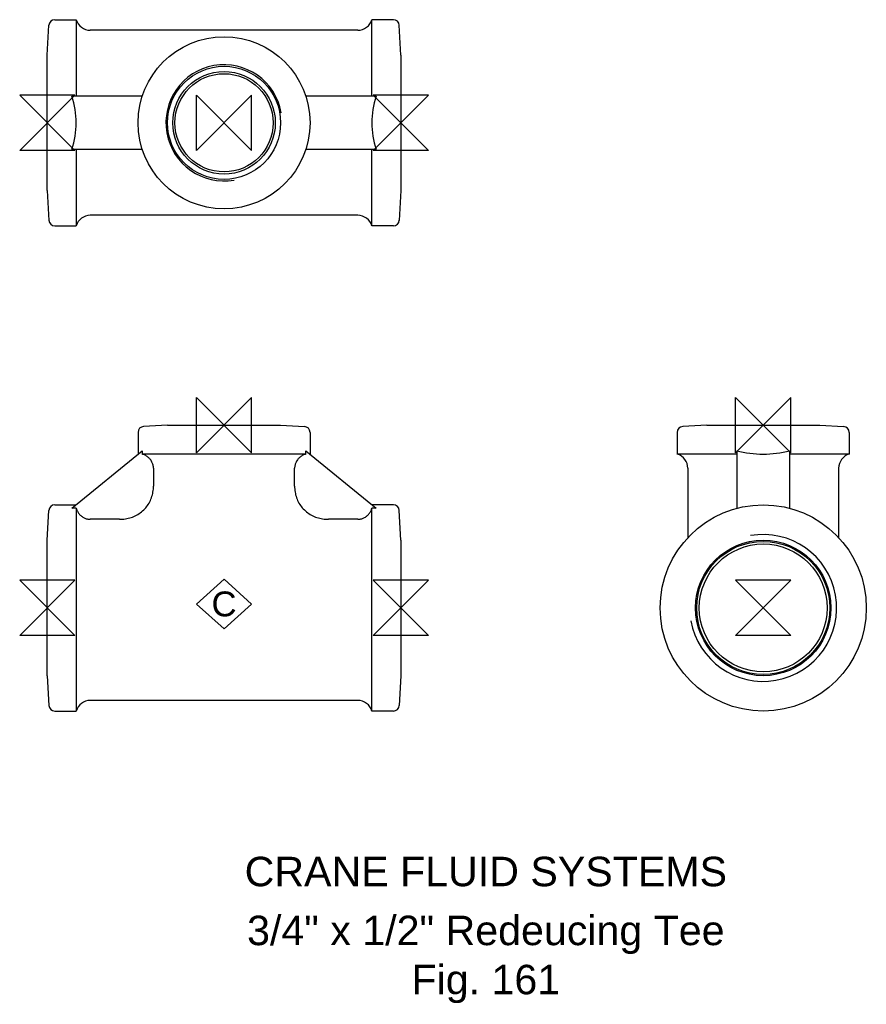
# Model space of a CAD drawing. Extents: x -5 to 139, y -67 to 100.
import ezdxf

# ---------------------------------------------------------------- set-up
doc = ezdxf.new("R2010")
doc.units = 0
doc.header["$MEASUREMENT"] = 0
doc.layers.get('0').update_dxf_attribs({"linetype": 'CONTINUOUS'})
for name, color, linetype in [('DETAIL', 2, 'CONTINUOUS'), ('ORIGIN', 6, 'CONTINUOUS'), ('SYMBOL', 3, 'CONTINUOUS')]:
    doc.layers.add(name, color=color, linetype=linetype)
doc.layers.add('TEXT', color=7, linetype='CONTINUOUS', lineweight=13)
doc.styles.add('fastrack', font='ARIAL.TTF')

# ---------------------------------------------------------------- blocks, each defined once
blk = doc.blocks.new('C Symbol')
at = {"layer": 'SYMBOL'}
for p, q in [((-10, 0), (0, 9)), ((0, 9), (10, 0)), ((0, -9), (-10, 0)), ((10, 0), (0, -9))]:
    blk.add_line(p, q, dxfattribs=at)
at = {"layer": 'SYMBOL', "insert": (0, 0), "char_height": 9, "attachment_point": 5, "style": 'fastrack'}
blk.add_mtext('C', dxfattribs=at)
blk = doc.blocks.new('ZPO')
at = {"layer": 'ORIGIN'}
for p, q in [((-20, 20), (20, -20)), ((20, 20), (-20, -20)), ((-20, -20), (-20, 20)), ((20, -20), (20, 20))]:
    blk.add_line(p, q, dxfattribs=at)

msp = doc.modelspace()

# ---------------------------------------------------------------- linework, layer by layer
at = {"layer": 'DETAIL'}
for p, q in [((0, 93.83), (0.26, 98.88)), ((1.26, 99.83), (4.9, 99.83)), ((4.9, 99.83), (4.9, 86.83)), ((55.1, 86.83), (55.1, 99.83)), ((58.74, 99.83), (55.1, 99.83)), ((60, 93.83), (59.74, 98.88)), ((52.7, 98.03), (7.3, 98.03)), ((0, 70.83), (0, 93.83)), ((60, 93.83), (60, 70.83)), ((16.11, 86.83), (4.18, 86.83)), ((55.82, 86.83), (43.89, 86.83)), ((4.18, 77.83), (16.11, 77.83)), ((4.9, 77.83), (4.9, 64.83)), ((43.89, 77.83), (55.82, 77.83)), ((55.1, 64.83), (55.1, 77.83)), ((0, 70.83), (0.26, 65.77)), ((60, 70.83), (59.74, 65.77)), ((52.7, 66.63), (7.3, 66.63)), ((1.26, 64.83), (4.9, 64.83)), ((58.74, 64.83), (55.1, 64.83)), ((20.4, 31), (16.35, 30.79)), ((20.4, 31), (39.6, 31)), ((39.6, 31), (43.65, 30.79)), ((111.93, 31), (107.87, 30.79)), ((111.93, 31), (131.13, 31)), ((131.13, 31), (135.18, 30.79)), ((15.4, 29.79), (15.4, 26.1)), ((44.6, 29.79), (44.6, 26.1)), ((106.93, 29.79), (106.93, 26.1)), ((136.13, 29.79), (136.13, 26.1)), ((4.18, 16.91), (16.11, 26.68)), ((16.11, 26.68), (16.11, 26.1)), ((43.89, 26.1), (16.11, 26.1)), ((43.89, 26.1), (43.89, 26.68)), ((43.89, 26.68), (55.82, 16.91)), ((117.03, 26.1), (106.93, 26.1)), ((117.03, 26.68), (117.03, 16.91)), ((126.03, 16.91), (126.03, 26.68)), ((136.13, 26.1), (126.03, 26.1)), ((18.02, 23.7), (18.02, 20.67)), ((41.98, 20.67), (41.98, 23.7)), ((108.73, 23.7), (108.73, 11.93)), ((134.33, 23.7), (134.33, 11.93)), ((1.26, 17.5), (4.9, 17.5)), ((4.9, 16.91), (4.18, 16.91)), ((4.9, 16.91), (4.9, -17.5)), ((58.74, 17.5), (55.1, 17.5)), ((55.82, 16.91), (55.1, 16.91)), ((55.1, -17.5), (55.1, 16.91)), ((0, 11.5), (0.26, 16.55)), ((12.26, 15.04), (7.3, 15.04)), ((52.7, 15.04), (47.74, 15.04)), ((60, 11.5), (59.74, 16.55)), ((0, -11.5), (0, 11.5)), ((60, 11.5), (60, -11.5)), ((0, -11.5), (0.26, -16.55)), ((60, -11.5), (59.74, -16.55)), ((52.7, -15.7), (7.3, -15.7)), ((1.26, -17.5), (4.9, -17.5)), ((58.74, -17.5), (55.1, -17.5))]:
    msp.add_line(p, q, dxfattribs=at)
at = {"layer": 'DETAIL', "flags": 128}
for points in [[(18.02, 23.7), (18.01, 23.83), (18, 23.97), (17.98, 24.11), (17.95, 24.25), (17.91, 24.38), (17.87, 24.51), (17.82, 24.63), (17.77, 24.75), (17.7, 24.88), (17.63, 24.99), (17.55, 25.11), (17.46, 25.22), (17.37, 25.33), (17.28, 25.42), (17.19, 25.51), (17.08, 25.6), (16.97, 25.69), (16.85, 25.76), (16.73, 25.84), (16.61, 25.9), (16.49, 25.96), (16.37, 26.01), (16.24, 26.06), (16.11, 26.1)], [(43.89, 26.1), (43.76, 26.06), (43.63, 26.01), (43.51, 25.96), (43.39, 25.9), (43.27, 25.84), (43.15, 25.76), (43.03, 25.69), (42.92, 25.6), (42.81, 25.51), (42.72, 25.42), (42.63, 25.33), (42.54, 25.22), (42.45, 25.11), (42.37, 24.99), (42.3, 24.88), (42.23, 24.75), (42.18, 24.63), (42.13, 24.51), (42.09, 24.38), (42.05, 24.25), (42.02, 24.11), (42, 23.97), (41.99, 23.83), (41.98, 23.7)], [(12.26, 15.04), (12.51, 15.05), (12.76, 15.06), (13.01, 15.08), (13.26, 15.12), (13.51, 15.16), (13.75, 15.21), (13.99, 15.28), (14.23, 15.35), (14.47, 15.43), (14.7, 15.53), (14.93, 15.63), (15.15, 15.74), (15.37, 15.86), (15.58, 16), (15.79, 16.14), (15.99, 16.29), (16.18, 16.45), (16.36, 16.62), (16.54, 16.79), (16.71, 16.98), (16.86, 17.17), (17.01, 17.37), (17.15, 17.58), (17.28, 17.79), (17.4, 18.01), (17.51, 18.24), (17.6, 18.47), (17.69, 18.7), (17.77, 18.94), (17.84, 19.18), (17.89, 19.43), (17.94, 19.67), (17.97, 19.92), (18, 20.17), (18.01, 20.42), (18.02, 20.67)], [(41.98, 20.67), (41.99, 20.42), (42, 20.17), (42.03, 19.92), (42.06, 19.67), (42.11, 19.43), (42.16, 19.18), (42.23, 18.94), (42.31, 18.7), (42.4, 18.47), (42.49, 18.24), (42.6, 18.01), (42.72, 17.79), (42.85, 17.58), (42.99, 17.37), (43.14, 17.17), (43.29, 16.98), (43.46, 16.8), (43.64, 16.62), (43.82, 16.45), (44.01, 16.29), (44.21, 16.14), (44.42, 16), (44.63, 15.86), (44.85, 15.74), (45.07, 15.63), (45.3, 15.53), (45.53, 15.43), (45.77, 15.35), (46.01, 15.28), (46.25, 15.21), (46.49, 15.16), (46.74, 15.12), (46.99, 15.08), (47.24, 15.06), (47.49, 15.05), (47.74, 15.04)], [(4.9, 16.91), (4.94, 16.78), (4.99, 16.66), (5.04, 16.54), (5.1, 16.42), (5.16, 16.29), (5.24, 16.18), (5.32, 16.06), (5.4, 15.95), (5.49, 15.85), (5.58, 15.76), (5.68, 15.67), (5.78, 15.58), (5.9, 15.49), (6.01, 15.42), (6.13, 15.35), (6.25, 15.28), (6.37, 15.23), (6.49, 15.18), (6.62, 15.14), (6.76, 15.11), (6.9, 15.08), (7.03, 15.06), (7.17, 15.05), (7.3, 15.04)], [(52.7, 15.04), (52.83, 15.05), (52.97, 15.06), (53.1, 15.08), (53.24, 15.11), (53.38, 15.14), (53.51, 15.18), (53.63, 15.23), (53.75, 15.28), (53.87, 15.35), (53.99, 15.42), (54.1, 15.49), (54.22, 15.58), (54.32, 15.67), (54.42, 15.76), (54.51, 15.85), (54.6, 15.95), (54.68, 16.06), (54.76, 16.18), (54.84, 16.29), (54.9, 16.42), (54.96, 16.54), (55.01, 16.66), (55.06, 16.78), (55.1, 16.91)]]:
    msp.add_lwpolyline(points, dxfattribs=at)
at = {"layer": 'DETAIL'}
for centre, radius in [((30, 82.33), 14.6), ((30, 82.33), 9.6), ((30, 82.33), 8.7), ((30, 82.33), 8.33), ((121.53, 0), 17.5), ((121.53, 0), 11.5), ((121.53, 0), 11.3), ((121.53, 0), 10.85)]:
    msp.add_circle(centre, radius, dxfattribs=at)
for centre, radius, start, end in [((1.26, 98.83), 1, 90, 177), ((7.3, 100.53), 2.5, 196.2602, 270), ((52.7, 100.53), 2.5, 270, 343.7398), ((58.74, 98.83), 1, 3, 90), ((30, 82.33), 9.86, 10, 280), ((1.26, 65.83), 1, 183, 270), ((7.3, 64.13), 2.5, 90, 163.7398), ((52.7, 64.13), 2.5, 16.2602, 90), ((58.74, 65.83), 1, 270, 357), ((16.4, 29.79), 1, 93, 180), ((43.6, 29.79), 1, 0, 87), ((107.93, 29.79), 1, 93, 180), ((135.13, 29.79), 1, 0, 87), ((106.23, 23.7), 2.5, 0, 73.7398), ((136.83, 23.7), 2.5, 106.2602, 180), ((1.26, 16.5), 1, 90, 177), ((58.74, 16.5), 1, 3, 90), ((121.53, 0), 12.46, 190, 100), ((1.26, -16.5), 1, 183, 270), ((7.3, -18.2), 2.5, 90, 163.7398), ((52.7, -18.2), 2.5, 16.2602, 90), ((58.74, -16.5), 1, 270, 357)]:
    msp.add_arc(centre, radius, start, end, dxfattribs=at)
for centre, major_axis, start_param, end_param in [((-16.47, 82.33), (-21.37, 0), 2.881528, 3.401657), ((76.47, 82.33), (-21.37, 0), 6.023121, 6.54325), ((121.53, 38.06), (-14.6, 0), 1.257476, 1.884117)]:
    msp.add_ellipse(centre, major_axis=major_axis, ratio=0.819048, start_param=start_param, end_param=end_param, dxfattribs=at)

# ---------------------------------------------------------------- block references
at = {"xscale": 0.46875, "yscale": 0.46875, "zscale": 0.46875}
msp.add_blockref('C Symbol', (30, 0.65), dxfattribs=at)
at = {"layer": 'ORIGIN', "xscale": 0.234375, "yscale": 0.234375, "zscale": 0.234375, "rotation": 90}
for p in [(0, 82.33), (60, 82.33), (0, 0), (60, 0), (121.53, 0)]:
    msp.add_blockref('ZPO', p, dxfattribs=at)
at = {"layer": 'ORIGIN', "xscale": 0.234375, "yscale": 0.234375, "zscale": 0.234375}
for p in [(30, 82.33), (30, 31), (121.53, 31)]:
    msp.add_blockref('ZPO', p, dxfattribs=at)

# ---------------------------------------------------------------- texts
at = {"layer": 'TEXT', "char_height": 5, "attachment_point": 2, "style": 'fastrack'}
for s, insert in [('CRANE FLUID SYSTEMS', (74.44, -42.23)), ('\\A1;3/4" x 1/2" Redeucing Tee\\PFig. 161', (74.44, -52.23))]:
    msp.add_mtext(s, dxfattribs=dict(at, insert=insert))

doc.saveas('drawing.dxf')
